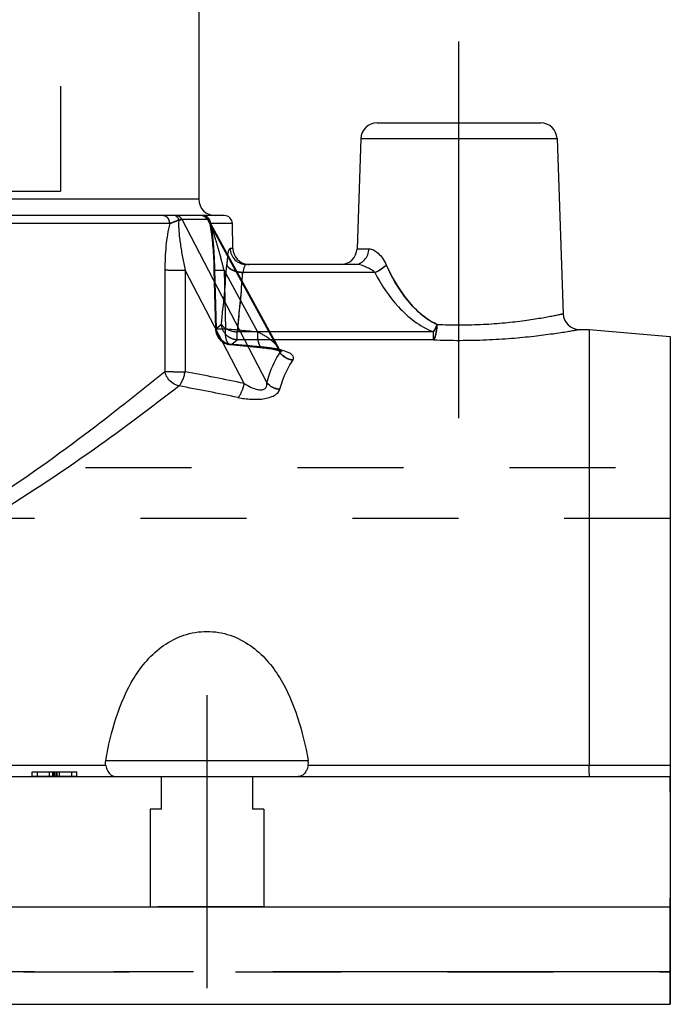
# Model space of a CAD drawing. Header units: millimetres. Extents: x 441 to 559, y 433 to 568.
# Tile 4 of 8: x 519 to 559, y 452 to 513. Entities that reach past the tile are written whole.
import ezdxf

# ---------------------------------------------------------------- set-up
doc = ezdxf.new("R2010")
doc.units = ezdxf.units.MM
doc.header["$LTSCALE"] = 65.185185
doc.linetypes.add('CENTER', pattern=[0.6, 0.375, -0.075, 0.075, -0.075])
doc.linetypes.add('HIDDEN', pattern=[0.2, 0.1, -0.1])
for name, color, linetype in [('FASEN', 7, 'CONTINUOUS'), ('KOERPER', 7, 'CONTINUOUS'), ('KONST.EL_MIT_GEO', 7, 'CONTINUOUS'), ('KURVEN', 7, 'CONTINUOUS')]:
    doc.layers.add(name, color=color, linetype=linetype)

msp = doc.modelspace()

# ---------------------------------------------------------------- linework, layer by layer
at = {"layer": 'FASEN', "color": 7, "linetype": 'Continuous'}
msp.add_line((554, 493.5), (559, 493.063), dxfattribs=at)
at = {"layer": 'KOERPER', "color": 2, "linetype": 'CENTER'}
for p, q in [((546, 488.042), (546, 511.2)), ((559, 454), (441, 454))]:
    msp.add_line(p, q, dxfattribs=at)
at = {"layer": 'KOERPER', "color": 7, "linetype": 'Continuous'}
for p, q in [((553.409, 493.5), (554, 493.5)), ((441, 466), (559, 466)), ((559, 466), (559, 452)), ((441, 458), (559, 458)), ((441, 452), (559, 452))]:
    msp.add_line(p, q, dxfattribs=at)
at = {"layer": 'KOERPER', "color": 8, "linetype": 'HIDDEN'}
for p, q in [((510, 485), (559, 485)), ((559, 485), (559, 481.875)), ((559, 481.875), (441, 481.875)), ((527.7, 464), (527.7, 466)), ((533.3, 466), (533.3, 464)), ((527.7, 464), (527, 464)), ((527, 464), (527, 458)), ((534, 464), (533.3, 464)), ((534, 464), (534, 458))]:
    msp.add_line(p, q, dxfattribs=at)
at = {"layer": 'KONST.EL_MIT_GEO', "color": 7, "linetype": 'Continuous'}
for p, q in [((530, 526.5), (530, 501.5)), ((540.966, 506.2), (551.034, 506.2)), ((539.966, 505.235), (539.73, 498.465)), ((539.966, 505.235), (552.034, 505.235)), ((552.034, 505.235), (552.41, 494.465)), ((530, 501.5), (470, 501.5)), ((531.567, 500.5), (468.434, 500.5)), ((530.527, 500.25), (528.976, 500.25)), ((534.187, 490.23), (528.976, 500.25)), ((530.527, 500.25), (534.994, 492.079)), ((530.598, 500.24), (534.927, 492.323)), ((528.216, 500.009), (514.979, 500.009)), ((532.067, 500.009), (530.726, 500.009)), ((532.094, 498.483), (532.067, 500.009)), ((532.094, 498.483), (531.922, 498.483)), ((539.73, 498.465), (540.468, 498.465)), ((532.792, 490.174), (529.166, 497.147)), ((539.587, 497.5), (532.916, 497.5)), ((540.825, 497), (532.707, 497)), ((554, 493.5), (554, 466.679)), ((544.438, 493.343), (534.37, 493.343)), ((544.438, 492.859), (534.634, 492.859)), ((544.438, 492.859), (544.438, 493.343)), ((559, 493.062), (559, 466)), ((534.934, 492.311), (534.929, 492.319)), ((534.93, 492.319), (534.929, 492.319)), ((524.275, 467), (536.725, 467)), ((524.278, 466.679), (475.722, 466.679)), ((519.75, 466.3), (522.5, 466.3)), ((519.75, 466), (519.75, 466.3)), ((522.5, 466), (522.5, 466.3)), ((554, 466.679), (536.722, 466.679)), ((559, 466.677), (554, 466.681))]:
    msp.add_line(p, q, dxfattribs=at)
at = {"layer": 'KONST.EL_MIT_GEO', "color": 8, "linetype": 'HIDDEN'}
for p, q in [((521.5, 521.5), (521.5, 502)), ((478.5, 502), (521.5, 502)), ((530.599, 500.239), (530.599, 500.24)), ((530.711, 499.788), (530.721, 499.735)), ((530.72, 499.739), (530.73, 499.683)), ((530.729, 499.688), (530.739, 499.631)), ((530.738, 499.635), (530.747, 499.577)), ((530.747, 499.581), (530.756, 499.521)), ((530.755, 499.526), (530.764, 499.465)), ((530.763, 499.47), (530.772, 499.407)), ((530.772, 499.412), (530.78, 499.348)), ((530.78, 499.353), (530.788, 499.287)), ((530.788, 499.293), (530.796, 499.226)), ((530.795, 499.232), (530.804, 499.162)), ((530.803, 499.169), (530.811, 499.098)), ((530.81, 499.105), (530.818, 499.032)), ((530.817, 499.039), (530.825, 498.965)), ((530.825, 498.972), (530.838, 498.833)), ((530.832, 498.896), (530.846, 498.753)), ((530.845, 498.762), (530.858, 498.614)), ((530.852, 498.68), (530.865, 498.529)), ((530.864, 498.538), (530.877, 498.372)), ((530.876, 498.383), (530.888, 498.211)), ((530.887, 498.222), (530.898, 498.045)), ((530.897, 498.057), (530.907, 497.875)), ((530.906, 497.887), (530.915, 497.701)), ((530.915, 497.714), (530.922, 497.524)), ((530.922, 497.537), (530.929, 497.343)), ((530.928, 497.357), (530.934, 497.156)), ((530.934, 497.174), (531.027, 493.535)), ((530.97, 497.165), (531.061, 493.543)), ((531.061, 493.543), (530.97, 497.165)), ((533.634, 493.337), (531.551, 497.147)), ((531.551, 497.147), (531.644, 493.526)), ((531.061, 493.543), (531.121, 493.594)), ((531.121, 493.594), (531.394, 493.825)), ((532.026, 492.584), (532.369, 492.859)), ((532.026, 492.584), (532.369, 492.859)), ((534.37, 493.343), (532.369, 493.343)), ((532.369, 492.859), (532.369, 493.343)), ((534.634, 492.859), (532.369, 492.859)), ((531.937, 492.564), (532.551, 492.508)), ((532.551, 492.508), (533.578, 492.411)), ((533.578, 492.411), (533.918, 492.377)), ((534.017, 492.4), (533.921, 492.409)), ((534.654, 492.265), (534.736, 492.246)), ((534.961, 492.267), (534.929, 492.319)), ((534.93, 492.319), (534.929, 492.319)), ((534.935, 492.308), (534.93, 492.319)), ((535.09, 492.127), (535.093, 492.126)), ((520.069, 466), (520.069, 466.3)), ((520.807, 466), (520.807, 466.3)), ((521.018, 466), (521.018, 466.3)), ((521.084, 466), (521.084, 466.3)), ((521.125, 466), (521.125, 466.3)), ((521.221, 466), (521.221, 466.3)), ((521.23, 466), (521.23, 466.3)), ((521.29, 466), (521.29, 466.3)), ((521.437, 466), (521.437, 466.3)), ((522.182, 466), (522.182, 466.3)), ((441, 466), (559, 466)), ((559, 452), (559, 466)), ((534, 458), (527, 458)), ((441, 454), (559, 454)), ((441, 452), (559, 452))]:
    msp.add_line(p, q, dxfattribs=at)
at = {"layer": 'KONST.EL_MIT_GEO', "color": 2, "linetype": 'CENTER'}
msp.add_line((530.5, 471), (530.5, 453), dxfattribs=at)
at = {"layer": 'KONST.EL_MIT_GEO', "color": 7, "linetype": 'Continuous'}
for points in [[(530.279, 500.486), (530.22, 500.496), (530.16, 500.5)], [(530.392, 500.443), (530.337, 500.468), (530.279, 500.486)], [(530.533, 500.332), (530.491, 500.375), (530.443, 500.412), (530.392, 500.443)], [(530.599, 500.24), (530.57, 500.285), (530.533, 500.332)], [(535.081, 492.132), (535.09, 492.127), (535.093, 492.126), (535.086, 492.13), (535.072, 492.141), (535.051, 492.16), (535.024, 492.186), (534.994, 492.221), (534.963, 492.263), (534.934, 492.311)]]:
    msp.add_lwpolyline(points, dxfattribs=at)
at = {"layer": 'KONST.EL_MIT_GEO', "color": 8, "linetype": 'HIDDEN'}
for points in [[(530.629, 500.141), (530.634, 500.125), (530.644, 500.09), (530.654, 500.053), (530.663, 500.014), (530.673, 499.972), (530.683, 499.928), (530.692, 499.883), (530.702, 499.836), (530.711, 499.788)], [(533.918, 492.377), (534.014, 492.367), (534.137, 492.353), (534.253, 492.337), (534.363, 492.32), (534.467, 492.303)], [(534.467, 492.302), (534.564, 492.284), (534.653, 492.265)], [(534.735, 492.246), (534.81, 492.227), (534.876, 492.208), (534.934, 492.19), (534.984, 492.173), (535.025, 492.157), (535.056, 492.144), (535.077, 492.134), (535.081, 492.132)], [(535.022, 492.188), (534.992, 492.224), (534.961, 492.267)]]:
    msp.add_lwpolyline(points, dxfattribs=at)
at = {"layer": 'KONST.EL_MIT_GEO', "color": 7, "linetype": 'Continuous'}
for centre, radius, start, end in [((540.966, 505.2), 1, 90, 178), ((551.034, 505.2), 1, 2, 90), ((531, 501.5), 1, 180, 270), ((528.476, 500.258), 0.242, 80.13075, 89.94787), ((530.127, 500.079), 0.421, 86.85096, 89.99561), ((530.113, 500.042), 0.461, 47.68969, 61.40021), ((530.246, 500.035), 0.465, 66.92512, 74.59388), ((530.083, 500.013), 0.503, 28.07999, 34.55839), ((530.221, 500.006), 0.504, 29.62122, 36.88376), ((531.567, 500), 0.5, 1.00002, 90.0013), ((533.094, 498.5), 1, 181, 265.05556), ((538.731, 498.5), 1, 270, 358), ((428.838, 504.613), 104.147, 355.50972, 355.80786), ((553.409, 494.5), 1, 181.99993, 270.00018), ((534.247, 491.946), 0.777, 27.7197, 28.61827), ((534.019, 488.239), 4.122, 74.4375, 76.59683), ((496.644, 319.237), 174.717, 78.05969, 79.27521), ((496.326, 314.36), 178.637, 78.3464, 79.53415)]:
    msp.add_arc(centre, radius, start, end, dxfattribs=at)
at = {"layer": 'KONST.EL_MIT_GEO', "color": 8, "linetype": 'HIDDEN'}
for centre, radius, start, end in [((530.15, 500), 0.5, 16.42856, 90), ((530.162, 500.001), 0.497, 28.54424, 89.9799), ((432.575, 504.475), 99.391, 353.84908, 355.96574), ((533.094, 498.5), 1, 265.05556, 270), ((436.44, 504.034), 96.523, 353.64096, 355.82117), ((437.644, 503.92), 95.314, 353.62875, 355.51084), ((532.026, 493.56), 1, 181.4596, 264.89862), ((511.263, 267.221), 227.22, 84.34974, 84.85392), ((532.09, 493.607), 1.025, 255.5854, 266.4377), ((511.65, 260.601), 232.876, 84.51204, 84.9803), ((511.655, 260.654), 232.823, 84.48839, 84.98033), ((533.646, 486.584), 5.819, 78.10149, 79.64971), ((533.82, 487.414), 4.971, 76.57678, 78.10057)]:
    msp.add_arc(centre, radius, start, end, dxfattribs=at)
for points, knots in [([(528.216, 500.009), (528.214, 500.133), (528.146, 500.325), (527.951, 500.473), (527.833, 500.5), (527.776, 500.5)], [0, 0, 0, 0, 0.516748, 0.762828, 1, 1, 1, 1]), ([(528.216, 500.009), (528.257, 500.026), (528.446, 500.1), (528.638, 500.171), (528.781, 500.239)], [0, 0, 0, 0, 0.218168, 1, 1, 1, 1]), ([(528.781, 500.239), (528.801, 500.241), (528.866, 500.247), (528.931, 500.252), (528.976, 500.25)], [0, 0, 0, 0, 0.300882, 1, 1, 1, 1]), ([(530.527, 500.25), (530.488, 500.323), (530.373, 500.451), (530.207, 500.5), (530.127, 500.5)], [0, 0, 0, 0, 0.508859, 1, 1, 1, 1]), ([(530.726, 500.009), (530.723, 500.134), (530.624, 500.391), (530.368, 500.5), (530.247, 500.5)], [0, 0, 0, 0, 0.507489, 1, 1, 1, 1]), ([(530.527, 500.25), (530.544, 500.251), (530.566, 500.25), (530.595, 500.247), (530.599, 500.24)], [0, 0, 0, 0, 0.685545, 1, 1, 1, 1]), ([(530.629, 500.141), (530.627, 500.149), (530.618, 500.182), (530.61, 500.215), (530.599, 500.239)], [0, 0, 0, 0, 0.236055, 1, 1, 1, 1]), ([(531.551, 497.147), (531.485, 497.414), (531.347, 497.948), (531.127, 498.741), (530.929, 499.393), (530.753, 499.892), (530.657, 500.13), (530.599, 500.239)], [0, 0, 0, 0, 0.255089, 0.510115, 0.762763, 0.885759, 1, 1, 1, 1]), ([(530.599, 500.239), (530.607, 500.224), (530.639, 500.16), (530.668, 500.095), (530.689, 500.045)], [0, 0, 0, 0, 0.238228, 1, 1, 1, 1]), ([(530.599, 500.239), (530.603, 500.231), (530.616, 500.199), (530.622, 500.165), (530.629, 500.141)], [0, 0, 0, 0, 0.26654, 1, 1, 1, 1]), ([(530.629, 500.141), (530.637, 500.117), (530.658, 500.064), (530.701, 500.026), (530.726, 500.009)], [0, 0, 0, 0, 0.463541, 1, 1, 1, 1]), ([(530.726, 500.009), (530.812, 499.554), (530.911, 498.605), (530.957, 497.654), (530.97, 497.165)], [0, 0, 0, 0, 0.485686, 1, 1, 1, 1]), ([(531.784, 498.072), (531.775, 498.013), (531.748, 497.817), (531.729, 497.62), (531.72, 497.482)], [0, 0, 0, 0, 0.303742, 1, 1, 1, 1]), ([(527.914, 497.165), (528.095, 497.152), (528.513, 497.145), (528.93, 497.144), (529.166, 497.147)], [0, 0, 0, 0, 0.435315, 1, 1, 1, 1]), ([(530.97, 497.165), (530.961, 497.163), (530.952, 497.161), (530.934, 497.16), (530.934, 497.156)], [0, 0, 0, 0, 0.734568, 1, 1, 1, 1]), ([(530.97, 497.165), (530.961, 497.163), (530.952, 497.161), (530.934, 497.16), (530.934, 497.156)], [0, 0, 0, 0, 0.734569, 1, 1, 1, 1]), ([(530.934, 497.156), (530.934, 497.153), (530.956, 497.153), (530.981, 497.148), (531.038, 497.147), (531.108, 497.145), (531.199, 497.145), (531.348, 497.145), (531.468, 497.146), (531.551, 497.147)], [0, 0, 0, 0, 0.018645, 0.071128, 0.156981, 0.274298, 0.420664, 0.59301, 1, 1, 1, 1]), ([(531.72, 497.483), (531.739, 497.416), (531.838, 497.281), (532.066, 497.14), (532.366, 497.038), (532.59, 497.006), (532.707, 497)], [0, 0, 0, 0, 0.180229, 0.413445, 0.693994, 1, 1, 1, 1]), ([(532.34, 497.055), (532.194, 497.092), (531.951, 497.181), (531.749, 497.379), (531.72, 497.483)], [0, 0, 0, 0, 0.583294, 1, 1, 1, 1]), ([(540.825, 497), (540.962, 497.054), (541.215, 497.186), (541.44, 497.365), (541.533, 497.465)], [0, 0, 0, 0, 0.518841, 1, 1, 1, 1]), ([(544.648, 493.808), (543.899, 494.151), (542.656, 495.312), (541.862, 496.735), (541.533, 497.465)], [0, 0, 0, 0, 0.507227, 1, 1, 1, 1]), ([(531.027, 493.535), (531.026, 493.538), (531.044, 493.539), (531.052, 493.542), (531.061, 493.543)], [0, 0, 0, 0, 0.265166, 1, 1, 1, 1]), ([(531.027, 493.535), (531.027, 493.538), (531.044, 493.539), (531.052, 493.542), (531.061, 493.543)], [0, 0, 0, 0, 0.265738, 1, 1, 1, 1]), ([(531.644, 493.526), (531.56, 493.524), (531.44, 493.523), (531.291, 493.523), (531.201, 493.524), (531.13, 493.526), (531.074, 493.526), (531.049, 493.532), (531.027, 493.531), (531.027, 493.535)], [0, 0, 0, 0, 0.407015, 0.579309, 0.725687, 0.843064, 0.928854, 0.981346, 1, 1, 1, 1]), ([(531.644, 493.526), (531.56, 493.524), (531.44, 493.523), (531.291, 493.523), (531.201, 493.524), (531.13, 493.526), (531.074, 493.526), (531.049, 493.532), (531.027, 493.531), (531.027, 493.535)], [0, 0, 0, 0, 0.406986, 0.57933, 0.725694, 0.843012, 0.928864, 0.98135, 1, 1, 1, 1]), ([(531.061, 493.543), (531.091, 493.568), (531.202, 493.662), (531.312, 493.756), (531.394, 493.825)], [0, 0, 0, 0, 0.265709, 1, 1, 1, 1]), ([(531.061, 493.543), (531.07, 493.42), (531.134, 493.176), (531.352, 492.867), (531.661, 492.651), (531.905, 492.591), (532.026, 492.584)], [0, 0, 0, 0, 0.249664, 0.501806, 0.752882, 1, 1, 1, 1]), ([(532.369, 492.859), (532.246, 492.865), (531.997, 492.922), (531.582, 493.204), (531.405, 493.58), (531.394, 493.825)], [0, 0, 0, 0, 0.250051, 0.50295, 1, 1, 1, 1]), ([(531.394, 493.825), (531.419, 493.76), (531.523, 493.632), (531.845, 493.433), (532.153, 493.361), (532.369, 493.343)], [0, 0, 0, 0, 0.185617, 0.422202, 1, 1, 1, 1]), ([(531.937, 492.564), (531.885, 492.569), (531.807, 492.63), (531.743, 492.741), (531.679, 492.913), (531.638, 493.179), (531.634, 493.405), (531.644, 493.526)], [0, 0, 0, 0, 0.146233, 0.245645, 0.365538, 0.659036, 1, 1, 1, 1]), ([(544.438, 492.859), (544.455, 492.869), (544.483, 492.908), (544.512, 492.981), (544.547, 493.076), (544.588, 493.243), (544.627, 493.489), (544.642, 493.697), (544.648, 493.808)], [0, 0, 0, 0, 0.059113, 0.138362, 0.241559, 0.36549, 0.662907, 1, 1, 1, 1]), ([(544.648, 493.808), (544.632, 493.767), (544.569, 493.609), (544.497, 493.454), (544.438, 493.343)], [0, 0, 0, 0, 0.258495, 1, 1, 1, 1]), ([(533.918, 492.377), (533.867, 492.382), (533.79, 492.443), (533.727, 492.555), (533.665, 492.727), (533.625, 492.992), (533.626, 493.217), (533.634, 493.337)], [0, 0, 0, 0, 0.145975, 0.245377, 0.365213, 0.65881, 1, 1, 1, 1]), ([(534.929, 492.319), (534.874, 492.421), (534.712, 492.616), (534.29, 492.977), (533.908, 493.202), (533.634, 493.337)], [0, 0, 0, 0, 0.209121, 0.449893, 1, 1, 1, 1]), ([(534.017, 492.4), (534.009, 492.396), (533.978, 492.381), (533.943, 492.375), (533.918, 492.377)], [0, 0, 0, 0, 0.269385, 1, 1, 1, 1]), ([(535.125, 492.21), (535.016, 492.24), (534.783, 492.294), (534.413, 492.356), (534.153, 492.387), (534.017, 492.4)], [0, 0, 0, 0, 0.300733, 0.636239, 1, 1, 1, 1]), ([(534.691, 492.308), (534.638, 492.318), (534.414, 492.356), (534.189, 492.384), (534.017, 492.4)], [0, 0, 0, 0, 0.237229, 1, 1, 1, 1]), ([(534.994, 492.079), (535.084, 491.95), (535.325, 491.73), (535.638, 491.636), (535.794, 491.626)], [0, 0, 0, 0, 0.501222, 1, 1, 1, 1]), ([(527.909, 490.919), (528.091, 490.907), (528.507, 490.9), (528.923, 490.899), (529.158, 490.902)], [0, 0, 0, 0, 0.436268, 1, 1, 1, 1]), ([(534.187, 490.23), (534.28, 490.11), (534.527, 489.91), (534.833, 489.83), (534.987, 489.823)], [0, 0, 0, 0, 0.495168, 1, 1, 1, 1])]:
    msp.add_open_spline(points, degree=3, knots=knots, dxfattribs=at)
at = {"layer": 'KONST.EL_MIT_GEO', "color": 7, "linetype": 'Continuous'}
for points, knots in [([(528.216, 500.009), (528.214, 500.133), (528.146, 500.325), (527.951, 500.473), (527.833, 500.5), (527.776, 500.5)], [0, 0, 0, 0, 0.516754, 0.762832, 1, 1, 1, 1]), ([(528.781, 500.239), (528.733, 500.216), (528.546, 500.134), (528.354, 500.067), (528.216, 500.009)], [0, 0, 0, 0, 0.26504, 1, 1, 1, 1]), ([(528.781, 500.239), (528.757, 500.303), (528.692, 500.417), (528.575, 500.486), (528.517, 500.496)], [0, 0, 0, 0, 0.542122, 1, 1, 1, 1]), ([(528.976, 500.25), (528.937, 500.323), (528.823, 500.451), (528.657, 500.5), (528.576, 500.5)], [0, 0, 0, 0, 0.508862, 1, 1, 1, 1]), ([(528.781, 500.239), (528.759, 500.128), (528.753, 499.887), (528.771, 499.52), (528.811, 499.134), (528.882, 498.607), (528.996, 497.943), (529.106, 497.413), (529.166, 497.147)], [0, 0, 0, 0, 0.108735, 0.228889, 0.353535, 0.480586, 0.738729, 1, 1, 1, 1]), ([(528.976, 500.25), (528.964, 500.25), (528.898, 500.25), (528.833, 500.244), (528.781, 500.239)], [0, 0, 0, 0, 0.196925, 1, 1, 1, 1]), ([(530.599, 500.24), (530.595, 500.247), (530.566, 500.25), (530.544, 500.251), (530.527, 500.25)], [0, 0, 0, 0, 0.314455, 1, 1, 1, 1]), ([(528.216, 500.009), (528.156, 499.789), (528.063, 499.332), (527.944, 498.383), (527.914, 497.654), (527.914, 497.165)], [0, 0, 0, 0, 0.238069, 0.487601, 1, 1, 1, 1]), ([(531.784, 498.072), (531.794, 498.13), (531.812, 498.232), (531.847, 498.363), (531.875, 498.442), (531.907, 498.483), (531.922, 498.483)], [0, 0, 0, 0, 0.40331, 0.706104, 0.902229, 1, 1, 1, 1]), ([(531.922, 498.483), (531.924, 498.354), (531.979, 498.095), (532.201, 497.769), (532.529, 497.551), (532.788, 497.5), (532.916, 497.5)], [0, 0, 0, 0, 0.250638, 0.500872, 0.750597, 1, 1, 1, 1]), ([(539.587, 497.5), (539.699, 497.5), (539.932, 497.552), (540.221, 497.77), (540.415, 498.089), (540.464, 498.339), (540.468, 498.465)], [0, 0, 0, 0, 0.235693, 0.479843, 0.735713, 1, 1, 1, 1]), ([(540.468, 498.465), (540.562, 498.465), (540.77, 498.395), (541.049, 498.181), (541.32, 497.867), (541.468, 497.608), (541.533, 497.465)], [0, 0, 0, 0, 0.184923, 0.415786, 0.690034, 1, 1, 1, 1]), ([(527.914, 497.165), (528.095, 497.152), (528.513, 497.145), (528.93, 497.144), (529.166, 497.147)], [0, 0, 0, 0, 0.435314, 1, 1, 1, 1]), ([(532.916, 497.5), (532.894, 497.5), (532.842, 497.455), (532.763, 497.29), (532.726, 497.125), (532.707, 497)], [0, 0, 0, 0, 0.117837, 0.322861, 1, 1, 1, 1]), ([(540.825, 497), (540.652, 497.164), (540.246, 497.387), (539.799, 497.5), (539.587, 497.5)], [0, 0, 0, 0, 0.528784, 1, 1, 1, 1]), ([(541.533, 497.465), (541.44, 497.365), (541.215, 497.186), (540.962, 497.054), (540.825, 497)], [0, 0, 0, 0, 0.481152, 1, 1, 1, 1]), ([(541.533, 497.465), (541.862, 496.735), (542.656, 495.312), (543.899, 494.152), (544.648, 493.808)], [0, 0, 0, 0, 0.492771, 1, 1, 1, 1]), ([(532.707, 497), (532.614, 497.005), (532.49, 497.021), (532.369, 497.048), (532.34, 497.055)], [0, 0, 0, 0, 0.75465, 1, 1, 1, 1]), ([(540.825, 497), (541.221, 496.246), (541.945, 495.153), (543.233, 493.963), (544.017, 493.51), (544.438, 493.343)], [0, 0, 0, 0, 0.487981, 0.740134, 1, 1, 1, 1]), ([(544.648, 493.808), (545.122, 493.786), (546.071, 493.766), (547.469, 493.803), (548.79, 493.899), (549.813, 494.017), (550.544, 494.123), (551.013, 494.198), (551.42, 494.269), (551.761, 494.333), (552.001, 494.38), (552.156, 494.412), (552.245, 494.43), (552.314, 494.446), (552.364, 494.454), (552.392, 494.464), (552.407, 494.463), (552.41, 494.465)], [0, 0, 0, 0, 0.182412, 0.364348, 0.536764, 0.691296, 0.759519, 0.82059, 0.873745, 0.918294, 0.953634, 0.967688, 0.979261, 0.988308, 0.994795, 0.998697, 1, 1, 1, 1]), ([(544.648, 493.808), (544.647, 493.697), (544.624, 493.49), (544.583, 493.209), (544.526, 493.001), (544.472, 492.888), (544.438, 492.859)], [0, 0, 0, 0, 0.33763, 0.63544, 0.862488, 1, 1, 1, 1]), ([(544.438, 493.343), (544.456, 493.379), (544.504, 493.472), (544.574, 493.627), (544.626, 493.746), (544.648, 493.808)], [0, 0, 0, 0, 0.237295, 0.61307, 1, 1, 1, 1]), ([(544.438, 492.859), (544.98, 492.838), (546.065, 492.818), (547.664, 492.853), (549.183, 492.945), (550.548, 493.077), (551.558, 493.205), (552.24, 493.305), (552.641, 493.369), (552.96, 493.421), (553.19, 493.463), (553.331, 493.483), (553.393, 493.499), (553.409, 493.5)], [0, 0, 0, 0, 0.180635, 0.360919, 0.532451, 0.687154, 0.817497, 0.871361, 0.916636, 0.95264, 0.978798, 0.994676, 1, 1, 1, 1]), ([(534.994, 492.079), (534.996, 492.097), (534.994, 492.177), (534.964, 492.254), (534.935, 492.308)], [0, 0, 0, 0, 0.233024, 1, 1, 1, 1]), ([(534.187, 490.23), (534.234, 490.405), (534.429, 491.05), (534.72, 491.67), (534.994, 492.079)], [0, 0, 0, 0, 0.269003, 1, 1, 1, 1]), ([(535.794, 491.626), (535.638, 491.636), (535.325, 491.73), (535.084, 491.95), (534.994, 492.079)], [0, 0, 0, 0, 0.498778, 1, 1, 1, 1]), ([(535.794, 491.626), (535.812, 491.652), (535.838, 491.707), (535.832, 491.8), (535.784, 491.884), (535.667, 491.994), (535.443, 492.111), (535.24, 492.178), (535.125, 492.21)], [0, 0, 0, 0, 0.091025, 0.173598, 0.263576, 0.370502, 0.645359, 1, 1, 1, 1]), ([(534.987, 489.823), (535.034, 489.994), (535.23, 490.624), (535.521, 491.229), (535.794, 491.626)], [0, 0, 0, 0, 0.268533, 1, 1, 1, 1]), ([(516.726, 482.689), (518.869, 484.043), (522.654, 486.723), (526.287, 489.595), (527.909, 490.919)], [0, 0, 0, 0, 0.547642, 1, 1, 1, 1]), ([(528.775, 490.025), (528.567, 490.067), (528.269, 490.251), (528.01, 490.602), (527.933, 490.813), (527.909, 490.919)], [0, 0, 0, 0, 0.490741, 0.748409, 1, 1, 1, 1]), ([(527.909, 490.919), (528.091, 490.907), (528.507, 490.9), (528.923, 490.899), (529.158, 490.902)], [0, 0, 0, 0, 0.43626, 1, 1, 1, 1]), ([(528.775, 490.025), (528.823, 490.064), (528.908, 490.178), (529.013, 490.381), (529.101, 490.629), (529.14, 490.809), (529.158, 490.902)], [0, 0, 0, 0, 0.191279, 0.431095, 0.706704, 1, 1, 1, 1]), ([(517.009, 481.858), (519.26, 483.193), (523.239, 485.847), (527.066, 488.705), (528.775, 490.025)], [0, 0, 0, 0, 0.547908, 1, 1, 1, 1]), ([(532.41, 489.314), (532.455, 489.357), (532.54, 489.469), (532.686, 489.751), (532.758, 489.998), (532.792, 490.174)], [0, 0, 0, 0, 0.195993, 0.437233, 1, 1, 1, 1]), ([(532.41, 489.314), (532.676, 489.259), (533.224, 489.185), (533.906, 489.206), (534.406, 489.329), (534.75, 489.482), (534.949, 489.681), (534.987, 489.823)], [0, 0, 0, 0, 0.292929, 0.592377, 0.728038, 0.8419, 1, 1, 1, 1]), ([(532.792, 490.174), (532.932, 490.085), (533.153, 489.961), (533.468, 489.836), (533.715, 489.779), (533.952, 489.78), (534.135, 489.892), (534.199, 490.064), (534.195, 490.175), (534.187, 490.23)], [0, 0, 0, 0, 0.279853, 0.424439, 0.570117, 0.705963, 0.814101, 0.906917, 1, 1, 1, 1]), ([(534.987, 489.823), (534.833, 489.83), (534.527, 489.91), (534.28, 490.11), (534.187, 490.23)], [0, 0, 0, 0, 0.504832, 1, 1, 1, 1]), ([(524.275, 467), (524.435, 467.893), (524.841, 469.648), (525.728, 471.733), (526.787, 473.186), (527.806, 474.113), (529.066, 474.768), (530.5, 475.01), (531.934, 474.768), (533.194, 474.113), (534.213, 473.186), (535.272, 471.733), (536.159, 469.648), (536.565, 467.893), (536.725, 467)], [0, 0, 0, 0, 0.124497, 0.246631, 0.307799, 0.369956, 0.434029, 0.5, 0.565972, 0.630045, 0.692202, 0.75337, 0.875503, 1, 1, 1, 1]), ([(524.278, 466.679), (524.299, 466.578), (524.358, 466.395), (524.504, 466.171), (524.689, 466.031), (524.83, 466), (524.896, 466)], [0, 0, 0, 0, 0.313818, 0.577671, 0.799246, 1, 1, 1, 1]), ([(536.722, 466.679), (536.701, 466.578), (536.642, 466.395), (536.496, 466.171), (536.311, 466.031), (536.17, 466), (536.104, 466)], [0, 0, 0, 0, 0.313818, 0.577671, 0.799246, 1, 1, 1, 1]), ([(554.044, 466), (554.039, 466), (554.034, 466.023), (554.028, 466.053), (554.022, 466.115), (554.016, 466.193), (554.011, 466.293), (554.004, 466.457), (554, 466.587), (554, 466.679)], [0, 0, 0, 0, 0.020541, 0.074065, 0.160887, 0.278972, 0.425688, 0.597671, 1, 1, 1, 1])]:
    msp.add_open_spline(points, degree=3, knots=knots, dxfattribs=at)
at = {"layer": 'KONST.EL_MIT_GEO', "color": 8, "linetype": 'HIDDEN'}
for points in [[(528.517, 500.496), (528.504, 500.499), (528.49, 500.5), (528.476, 500.5)], [(531.937, 492.564), (531.967, 492.562), (531.999, 492.569), (532.026, 492.584)], [(532.026, 492.584), (531.999, 492.569), (531.967, 492.562), (531.937, 492.564)]]:
    msp.add_open_spline(points, degree=3, dxfattribs=at)
at = {"layer": 'KONST.EL_MIT_GEO', "color": 7, "linetype": 'Continuous'}
for points in [[(530.334, 500.447), (530.278, 500.477), (530.214, 500.496), (530.15, 500.499)], [(530.369, 500.483), (530.329, 500.494), (530.288, 500.5), (530.247, 500.5)], [(530.497, 500.299), (530.476, 500.329), (530.451, 500.358), (530.424, 500.383)], [(530.624, 500.308), (530.574, 500.375), (530.504, 500.43), (530.428, 500.463)], [(530.726, 500.009), (530.724, 500.094), (530.701, 500.181), (530.659, 500.255)], [(527.914, 497.165), (527.913, 495.083), (527.911, 493.001), (527.909, 490.919)], [(529.166, 497.147), (529.163, 495.065), (529.161, 492.984), (529.158, 490.902)], [(524.278, 466.679), (524.256, 466.784), (524.256, 466.895), (524.275, 467)], [(536.722, 466.679), (536.744, 466.784), (536.744, 466.895), (536.725, 467)]]:
    msp.add_open_spline(points, degree=3, dxfattribs=at)
at = {"layer": 'KURVEN', "color": 8, "linetype": 'HIDDEN'}
msp.add_line((522.5, 466), (519.75, 466), dxfattribs=at)

doc.saveas('drawing.dxf')
